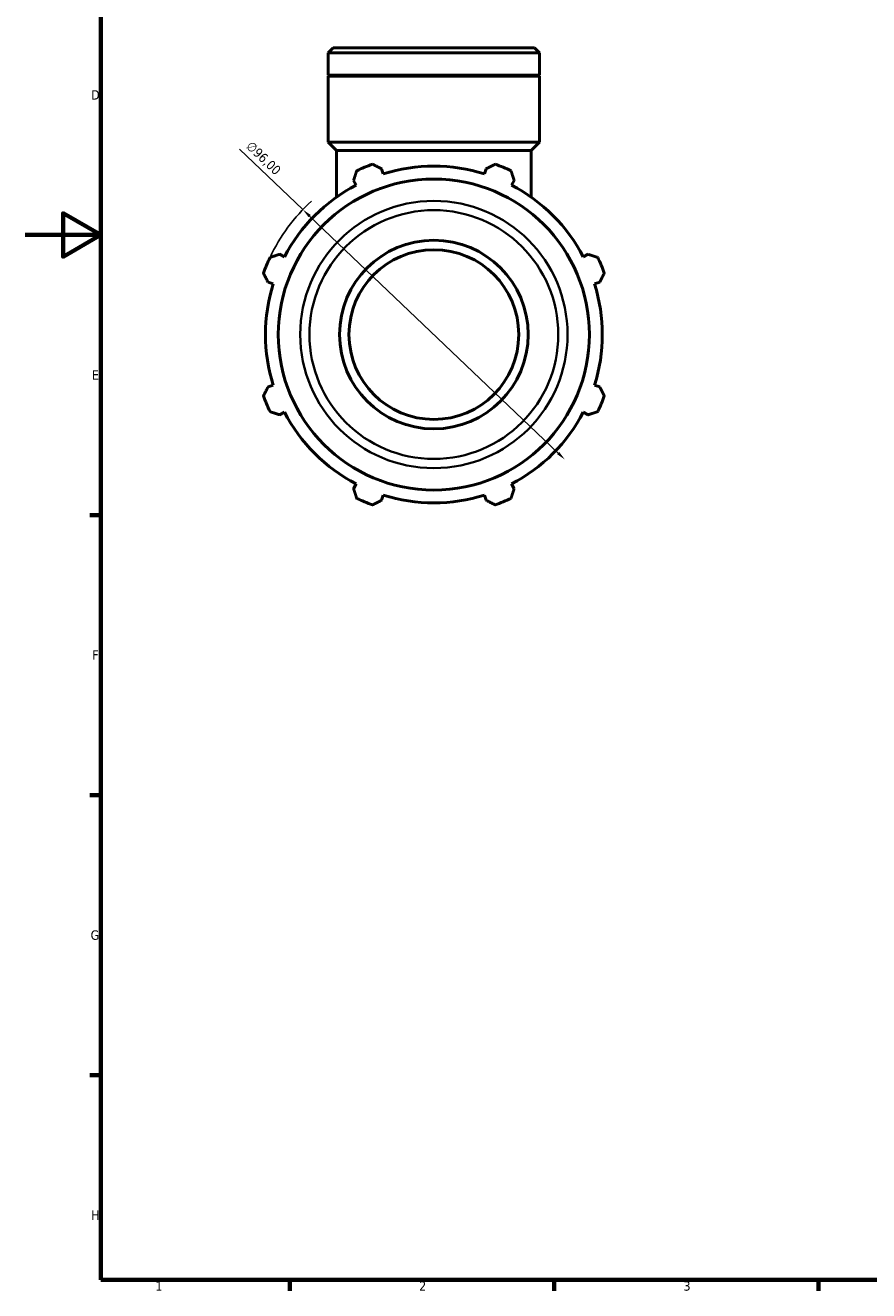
# Model space of a CAD drawing. Header units: millimetres. Extents: x 0 to 931, y 0 to 949.
# Tile 1 of 6: x 0 to 224, y 17 to 353. Entities that reach past the tile are written whole.
import ezdxf

# ---------------------------------------------------------------- set-up
doc = ezdxf.new("R2010")
doc.units = ezdxf.units.MM
for name, color, linetype, lineweight in [('Border (ISO)', 7, 'Continuous', 70), ('Dimension (ISO)', 7, 'Continuous', 25), ('Visible (ISO)', 7, 'Continuous', 50), ('Visible Narrow (ISO)', 7, 'Continuous', 35)]:
    doc.layers.add(name, color=color, linetype=linetype, lineweight=lineweight)
doc.styles.add('Note Text (ISO)', font='tahoma.ttf')
doc.dimstyles.new('Default (ISO)', dxfattribs={"dimtxt": 2.5, "dimasz": 2.5, "dimexe": 3.175, "dimexo": 0, "dimgap": 0.762, "dimtad": 1, "dimrnd": 1e-08, "dimzin": 0, "dimtxsty": 'Note Text (ISO)', "dimcen": 0.09, "dimdle": 10, "dimclrd": 256, "dimclre": 256, "dimclrt": 232, "dimazin": 0, "dimtfac": 1.40208, "dimtmove": 0, "dimatfit": 3, "dimfxl": 1, "dimtolj": 1, "dimtzin": 0, "dimlwd": -1, "dimlwe": -1, "dimarcsym": 0})

# ---------------------------------------------------------------- blocks, each defined once
blk = doc.blocks.new('Borders Default Border')
at = {"layer": 'Border (ISO)'}
for p, q in [((20, 222.75), (17.1, 222.75)), ((20, 148.5), (17.1, 148.5)), ((20, 74.25), (17.1, 74.25)), ((70.08, 20), (70.08, 17.1)), ((140.17, 20), (140.17, 17.1)), ((210.25, 20), (210.25, 17.1))]:
    blk.add_line(p, q, dxfattribs=at)
at = {"layer": 'Border (ISO)', "flags": 128}
for points in [[(20, 20), (20, 574), (821, 574), (821, 20), (20, 20)], [(0, 297), (20, 297), (10, 302.77), (10, 291.23), (20, 297)]]:
    blk.add_lwpolyline(points, dxfattribs=at)
at = {"layer": 'Border (ISO)', "color": 232, "true_color": 0xca0064, "char_height": 2.5, "attachment_point": 7, "style": 'Note Text (ISO)'}
for s, insert in [('D', (17.43, 332.88)), ('E', (17.64, 258.63)), ('F', (17.7, 184.38)), ('G', (17.31, 110.08)), ('H', (17.44, 35.88)), ('1', (34.48, 17.1)), ('2', (104.37, 17.1)), ('3', (174.43, 17.05))]:
    blk.add_mtext(s, dxfattribs=dict(at, insert=insert))
blk = doc.blocks.new('*D14')
at = {"layer": 'Defpoints', "color": 0, "transparency": 16777216}
for p in [(73.55, 303.73), (143.01, 237.47)]:
    blk.add_point(p, dxfattribs=at)
at = {"layer": 'Dimension (ISO)', "transparency": 16777216}
for p, q in [((73.55, 303.73), (56.76, 319.75)), ((141.2, 239.19), (75.36, 302.01))]:
    blk.add_line(p, q, dxfattribs=at)
blk.add_arc((108.28, 270.6), 48, 132.5575, 154.792, dxfattribs=at)
for points in [[(75.65, 302.31), (75.07, 301.71), (73.55, 303.73)], [(141.49, 239.49), (140.91, 238.89), (143.01, 237.47)]]:
    blk.add_solid(points, dxfattribs=at)
at = {"layer": 'Dimension (ISO)', "color": 232, "true_color": 0xca0064, "transparency": 16777216, "insert": (60.05, 322.1), "char_height": 2.5, "attachment_point": 1, "rotation": 316.3473, "style": 'Note Text (ISO)'}
blk.add_mtext('\\A1;∅96,00', dxfattribs=at)

msp = doc.modelspace()

# ---------------------------------------------------------------- linework, layer by layer
at = {"layer": 'Visible (ISO)'}
for p, q in [((81.599, 346.599), (80.253, 345.254)), ((81.599, 346.599), (134.964, 346.599)), ((134.964, 346.599), (136.31, 345.254)), ((136.31, 345.254), (80.253, 345.254)), ((80.253, 339.399), (80.253, 345.254)), ((136.31, 339.399), (136.31, 345.254)), ((136.31, 339.399), (80.253, 339.399)), ((80.553, 339.099), (80.253, 339.399)), ((136.31, 339.099), (80.253, 339.099)), ((80.253, 321.599), (80.253, 339.099)), ((136.01, 339.099), (136.31, 339.399)), ((136.31, 321.599), (136.31, 339.099)), ((136.31, 321.599), (80.253, 321.599)), ((82.496, 319.357), (80.253, 321.599)), ((134.067, 319.357), (82.496, 319.357)), ((82.496, 307.038), (82.496, 319.357)), ((134.067, 319.357), (136.31, 321.599)), ((134.067, 307.038), (134.067, 319.357)), ((94.858, 313.173), (94.425, 314.547)), ((122.138, 314.547), (121.705, 313.173)), ((87.004, 311.473), (87.669, 310.195)), ((128.894, 310.195), (129.559, 311.473)), ((68.685, 291.212), (67.408, 291.877)), ((149.155, 291.877), (147.878, 291.212)), ((64.334, 284.456), (65.707, 284.023)), ((150.855, 284.023), (152.229, 284.456)), ((65.707, 257.176), (64.334, 256.743)), ((152.229, 256.743), (150.855, 257.176)), ((67.408, 249.322), (68.685, 249.987)), ((147.878, 249.987), (149.155, 249.322)), ((87.669, 231.003), (87.004, 229.726)), ((129.559, 229.726), (128.894, 231.003)), ((94.425, 226.652), (94.858, 228.025)), ((121.705, 228.025), (122.138, 226.652))]:
    msp.add_line(p, q, dxfattribs=at)
for radius in [41.224, 25, 22.5]:
    msp.add_circle((108.281, 270.599), radius, dxfattribs=at)
for radius, start, end in [(48, 109.79198, 115.20802), (48, 64.79198, 70.20802), (44.64, 72.5, 107.5), (44.64, 117.5, 152.5), (44.64, 27.5, 62.5), (48, 154.79198, 160.20802), (48, 19.79198, 25.20802), (44.64, 162.5, 197.5), (44.64, 342.5, 17.5), (48, 199.79198, 205.20802), (48, 334.79198, 340.20802), (44.64, 207.5, 242.5), (44.64, 297.5, 332.5), (48, 244.79198, 250.20802), (44.64, 252.5, 287.5), (48, 289.79198, 295.20802)]:
    msp.add_arc((108.281, 270.599), radius, start, end, dxfattribs=at)
for points, weights in [([(92.028, 315.764), (93.251, 315.143), (94.425, 314.547)], [1, 1.00162742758, 1.00243851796]), ([(122.138, 314.547), (123.312, 315.143), (124.535, 315.764)], [1.00243851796, 1.00162742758, 1]), ([(87.004, 311.473), (87.412, 312.724), (87.838, 314.028)], [1.00243851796, 1.00162742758, 1]), ([(128.725, 314.028), (129.15, 312.724), (129.559, 311.473)], [1, 1.00162742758, 1.00243851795]), ([(64.853, 291.043), (66.156, 291.468), (67.408, 291.877)], [1, 1.00162742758, 1.00243851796]), ([(149.155, 291.877), (150.406, 291.468), (151.71, 291.043)], [1.00243851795, 1.00162742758, 1]), ([(64.334, 284.456), (63.738, 285.63), (63.117, 286.852)], [1.00243851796, 1.00162742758, 1]), ([(153.446, 286.852), (152.825, 285.63), (152.229, 284.456)], [1, 1.00162742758, 1.00243851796]), ([(63.117, 254.346), (63.738, 255.569), (64.334, 256.743)], [1, 1.00162742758, 1.00243851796]), ([(152.229, 256.743), (152.825, 255.569), (153.446, 254.346)], [1.00243851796, 1.00162742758, 1]), ([(67.408, 249.322), (66.156, 249.73), (64.853, 250.156)], [1.00243851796, 1.00162742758, 1]), ([(151.71, 250.156), (150.406, 249.73), (149.155, 249.322)], [1, 1.00162742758, 1.00243851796]), ([(87.838, 227.17), (87.412, 228.474), (87.004, 229.726)], [1, 1.00162742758, 1.00243851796]), ([(129.559, 229.726), (129.15, 228.474), (128.725, 227.17)], [1.00243851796, 1.00162742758, 1]), ([(94.425, 226.652), (93.251, 226.056), (92.028, 225.435)], [1.00243851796, 1.00162742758, 1]), ([(124.535, 225.435), (123.312, 226.056), (122.138, 226.652)], [1, 1.00162742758, 1.00243851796])]:
    msp.add_rational_spline(points, weights, degree=2, dxfattribs=at)
at = {"layer": 'Visible Narrow (ISO)'}
for radius in [35.421, 32.976]:
    msp.add_circle((108.281, 270.599), radius, dxfattribs=at)

# ---------------------------------------------------------------- block references
msp.add_blockref('Borders Default Border', (0, 0))

# ---------------------------------------------------------------- dimensions: what is measured, and where the dimension line sits
at = {"layer": 'Dimension (ISO)'}
dim = msp.add_diameter_dim_2p(p1=(143.011, 237.466), p2=(73.552, 303.733), dimstyle='Default (ISO)', override={"dimdec": 2, "dimlfac": 1, "dimtp": 0, "dimtm": 0, "dimtdec": 2, "dimatfit": 2}, dxfattribs=at)
dim.commit()
dim.dimension.update_dxf_attribs({"geometry": '*D14', "text_midpoint": (61.285, 315.436), "dimtype": 163})

doc.saveas('drawing.dxf')
